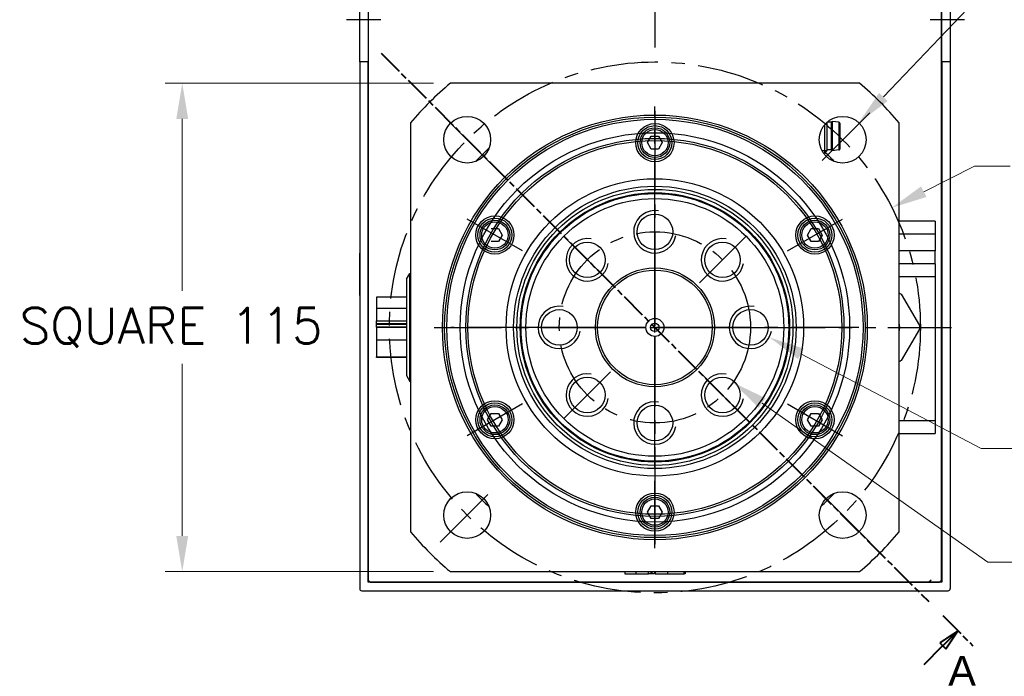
# Model space of a CAD drawing. Extents: x 47048 to 48733, y 10397 to 11585.
# Tile 9 of 25: x 48339 to 48571, y 10742 to 10897. Entities that reach past the tile are written whole.
import ezdxf

# ---------------------------------------------------------------- set-up
doc = ezdxf.new("R2010")
doc.units = 0
doc.header["$LTSCALE"] = 25.4
doc.linetypes.add('CENTER', pattern=[2, 1.25, -0.25, 0.25, -0.25])
doc.linetypes.add('CHAIN', pattern=[0.3543, 0.2362, -0.0295, 0.0591, -0.0295])
doc.layers.get('0').update_dxf_attribs({"linetype": 'CONTINUOUS'})
doc.layers.get('Defpoints').update_dxf_attribs({"linetype": 'CONTINUOUS'})
doc.layers.add('ATA-CENTER', color=133, linetype='CENTER')
doc.layers.add('ATA-HATCH', color=252, linetype='CONTINUOUS')
doc.layers.add('ATA-DIM', color=252, linetype='CONTINUOUS', lineweight=25)
doc.layers.add('ATA-SECTION', color=3, linetype='CHAIN', lineweight=40)
doc.styles.get("Standard").update_dxf_attribs({"font": 'simplex.shx'})
doc.styles.add('주 문자 (ISO)', font='arial.ttf')
doc.dimstyles.new('ata_A1', dxfattribs={"dimtxt": 4.2, "dimasz": 4.2, "dimexe": 2, "dimexo": 2, "dimgap": 2, "dimtad": 0, "dimtih": 1, "dimtoh": 1, "dimdec": 6, "dimdsep": 46, "dimtxsty": 'Standard', "dimcen": 0, "dimclrd": 252, "dimclre": 252, "dimclrt": 4, "dimadec": 6, "dimazin": 2, "dimtfac": 1, "dimtdec": 6, "dimtofl": 0, "dimtmove": 0, "dimatfit": 3, "dimfxl": 0, "dimtolj": 1, "dimtzin": 0, "dimlwd": 0, "dimlwe": 0, "dimarcsym": 0})

# ---------------------------------------------------------------- blocks, each defined once
blk = doc.blocks.new('*D19565')
at = {"layer": 'ATA-DIM', "color": 252, "lineweight": 0}
for p, q in [((48565.43, 10796), (48522.97, 10818.28)), ((48573.83, 10796), (48565.43, 10796))]:
    blk.add_line(p, q, dxfattribs=at)
at = {"layer": 'ATA-DIM', "color": 252}
blk.add_solid([(48523.62, 10819.52), (48522.32, 10817.04), (48515.53, 10822.18)], dxfattribs=at)
at = {"layer": 'Defpoints', "color": 0}
for p in [(48506.68, 10826.83), (48515.53, 10822.18)]:
    blk.add_point(p, dxfattribs=at)
at = {"layer": 'ATA-DIM', "color": 4, "ltscale": 0.2, "insert": (48630.63, 10796), "char_height": 8.4, "attachment_point": 5}
blk.add_mtext('8-M10x1.5 DP25', dxfattribs=at)
blk = doc.blocks.new('*D19564')
at = {"layer": 'ATA-DIM', "color": 252, "lineweight": 0}
for p, q in [((48563.82, 10901.23), (48542.39, 10878.76)), ((48572.24, 10901.23), (48563.82, 10901.23))]:
    blk.add_line(p, q, dxfattribs=at)
at = {"layer": 'ATA-DIM', "color": 252}
blk.add_solid([(48541.38, 10879.72), (48543.4, 10877.79), (48536.59, 10872.68)], dxfattribs=at)
at = {"layer": 'Defpoints', "color": 0}
for p in [(48536.59, 10872.68), (48529, 10864.72)]:
    blk.add_point(p, dxfattribs=at)
at = {"layer": 'ATA-DIM', "color": 4, "ltscale": 0.2, "insert": (48614.42, 10901.23), "char_height": 8.4, "attachment_point": 5}
blk.add_mtext('4-%%c11 THRU', dxfattribs=at)
blk = doc.blocks.new('*D19560')
at = {"layer": 'ATA-DIM', "color": 252, "lineweight": 0}
for p, q in [((48436.45, 10882), (48373.34, 10882)), ((48377.34, 10873.6), (48377.34, 10833.08)), ((48377.34, 10775.4), (48377.34, 10815.93)), ((48436.45, 10767), (48373.34, 10767))]:
    blk.add_line(p, q, dxfattribs=at)
at = {"layer": 'ATA-DIM', "color": 252}
for points in [[(48378.74, 10873.6), (48375.94, 10873.6), (48377.34, 10882)], [(48375.94, 10775.4), (48378.74, 10775.4), (48377.34, 10767)]]:
    blk.add_solid(points, dxfattribs=at)
at = {"layer": 'Defpoints', "color": 0}
for p in [(48440.45, 10882), (48377.34, 10767), (48440.45, 10767)]:
    blk.add_point(p, dxfattribs=at)
at = {"layer": 'ATA-DIM', "color": 4, "ltscale": 0.2, "insert": (48339.08, 10829.08), "char_height": 8.4, "attachment_point": 1}
blk.add_mtext('\\A1;SQUARE 115', dxfattribs=at)
blk = doc.blocks.new('*D19562')
at = {"layer": 'ATA-DIM', "color": 252, "lineweight": 0}
for p, q in [((48566.94, 10769.25), (48513.86, 10806.69)), ((48575.34, 10769.25), (48566.94, 10769.25))]:
    blk.add_line(p, q, dxfattribs=at)
at = {"layer": 'ATA-DIM', "color": 252}
blk.add_solid([(48514.66, 10807.84), (48513.05, 10805.55), (48506.99, 10811.53)], dxfattribs=at)
at = {"layer": 'Defpoints', "color": 0}
for p in [(48470.22, 10837.47), (48506.99, 10811.53)]:
    blk.add_point(p, dxfattribs=at)
at = {"layer": 'ATA-DIM', "color": 4, "ltscale": 0.2, "insert": (48579.34, 10773.45), "char_height": 8.4, "attachment_point": 1}
blk.add_mtext('\\A1;PCD %%c45', dxfattribs=at)
blk = doc.blocks.new('*D19561')
at = {"layer": 'ATA-DIM', "color": 252, "lineweight": 0}
for p, q in [((48563.8, 10862.47), (48551.89, 10856.46)), ((48572.2, 10862.47), (48563.8, 10862.47))]:
    blk.add_line(p, q, dxfattribs=at)
at = {"layer": 'ATA-DIM', "color": 252}
blk.add_solid([(48551.26, 10857.71), (48552.52, 10855.21), (48544.39, 10852.68)], dxfattribs=at)
at = {"layer": 'Defpoints', "color": 0}
for p in [(48544.39, 10852.68), (48432.81, 10796.33)]:
    blk.add_point(p, dxfattribs=at)
at = {"layer": 'ATA-DIM', "color": 4, "ltscale": 0.2, "insert": (48576.2, 10866.67), "char_height": 8.4, "attachment_point": 1}
blk.add_mtext('\\A1;PCD %%c125', dxfattribs=at)
blk = doc.blocks.new('DFH EH')
for p, q in [((33798.3, 3136.09), (33660.3, 3136.09)), ((33659.8, 3135.59), (33659.8, 3011.59)), ((33661.8, 3011.59), (33661.8, 3134.09)), ((33661.8, 3134.09), (33796.8, 3134.09)), ((33796.8, 3134.09), (33796.8, 3011.59)), ((33798.8, 3135.59), (33798.8, 3011.59)), ((33659.8, 3130.59), (33659.8, 3011.59)), ((33659.8, 2991.59), (33659.8, 3011.59)), ((33659.8, 3011.59), (33661.8, 3011.59)), ((33659.8, 2991.59), (33659.8, 3011.59)), ((33661.8, 3011.59), (33661.8, 2991.59)), ((33796.8, 3011.59), (33798.8, 3011.59)), ((33796.8, 2991.59), (33796.8, 3011.59)), ((33798.8, 3011.59), (33798.8, 2991.59)), ((33659.8, 2991.59), (33659.8, 2946.59)), ((33661.8, 2991.59), (33659.8, 2991.59)), ((33659.8, 2991.59), (33659.8, 2867.59)), ((33661.8, 2869.09), (33661.8, 2991.59)), ((33798.8, 2991.59), (33796.8, 2991.59)), ((33796.8, 2991.59), (33796.8, 2869.09)), ((33798.8, 2991.59), (33798.8, 2867.59)), ((33659.8, 2936.59), (33659.8, 2946.59)), ((33659.8, 2936.59), (33659.8, 2872.59)), ((33660.3, 2867.09), (33798.3, 2867.09)), ((33796.8, 2869.09), (33661.8, 2869.09))]:
    blk.add_line(p, q)
for centre, start, end in [((33660.3, 3135.59), 90, 180), ((33798.3, 3135.59), 0, 90), ((33660.3, 2867.59), 180, 270), ((33798.3, 2867.59), 270, 0)]:
    blk.add_arc(centre, 0.5, start, end)
at = {"layer": 'ATA-CENTER', "ltscale": 0.5}
for p, q in [((33656.68, 3001.59), (33664.81, 3001.59)), ((33794.06, 3001.59), (33802.19, 3001.59))]:
    blk.add_line(p, q, dxfattribs=at)

msp = doc.modelspace()

# ---------------------------------------------------------------- linework, layer by layer
for p, q in [((48421.1044126, 11029.003029), (48421.1044126, 10765.003029)), ((48556.1044126, 10765.003029), (48556.1044126, 11029.003029)), ((48536.7578133, 10882.003029), (48440.4510119, 10882.003029)), ((48431.1044126, 10872.6564297), (48431.1044126, 10776.3496282)), ((48529.1044126, 10872.7718905), (48529.1044126, 10866.166529)), ((48530.1044126, 10872.803029), (48529.1390521, 10872.803029)), ((48530.1044126, 10872.803029), (48530.3544126, 10873.003029)), ((48530.1044126, 10872.803029), (48530.1044126, 10866.303029)), ((48531.9271288, 10872.8232347), (48530.3544126, 10873.003029)), ((48530.3544126, 10873.003029), (48530.3544126, 10866.103029)), ((48531.9271288, 10872.8232347), (48531.9271288, 10866.2828232)), ((48532.1044126, 10872.624529), (48532.1044126, 10866.481529)), ((48546.1044126, 10776.3496282), (48546.1044126, 10872.6564297)), ((48528.4909126, 10872.116844), (48528.4909126, 10865.553029)), ((48486.8723618, 10868.003029), (48487.7383872, 10869.503029)), ((48487.7383872, 10866.503029), (48486.8723618, 10868.003029)), ((48487.7383872, 10869.503029), (48489.470438, 10869.503029)), ((48489.470438, 10869.503029), (48490.3364634, 10868.003029)), ((48490.3364634, 10868.003029), (48489.470438, 10866.503029)), ((48489.470438, 10866.503029), (48487.7383872, 10866.503029)), ((48527.9229233, 10866.152029), (48529.0899126, 10866.152029)), ((48528.4909126, 10865.553029), (48528.2859186, 10865.553029)), ((48529.1044126, 10866.166529), (48528.4909126, 10865.553029)), ((48530.1044126, 10866.303029), (48529.1044126, 10866.303029)), ((48530.1044126, 10866.303029), (48530.3544126, 10866.103029)), ((48531.9271288, 10866.2828232), (48530.3544126, 10866.103029)), ((48554.6044126, 10849.503029), (48546.1044126, 10849.503029)), ((48554.6044126, 10849.503029), (48554.6044126, 10846.503029)), ((48450.0662821, 10847.753029), (48451.7983329, 10847.753029)), ((48451.7983329, 10847.753029), (48452.6643583, 10846.253029)), ((48524.5444668, 10846.253029), (48525.4104922, 10847.753029)), ((48525.4104922, 10847.753029), (48527.142543, 10847.753029)), ((48527.142543, 10847.753029), (48528.0085684, 10846.253029)), ((48451.7983329, 10844.753029), (48450.0662821, 10844.753029)), ((48452.6643583, 10846.253029), (48451.7983329, 10844.753029)), ((48525.4104922, 10844.753029), (48524.5444668, 10846.253029)), ((48527.142543, 10844.753029), (48525.4104922, 10844.753029)), ((48528.0085684, 10846.253029), (48527.142543, 10844.753029)), ((48546.1044126, 10846.503029), (48554.6044126, 10846.503029)), ((48554.6044126, 10846.503029), (48554.6044126, 10842.503029)), ((48554.6044126, 10842.503029), (48546.1044126, 10842.503029)), ((48554.6044126, 10839.503029), (48554.6044126, 10842.503029)), ((48554.6044126, 10839.503029), (48546.1044126, 10839.503029)), ((48554.6044126, 10839.503029), (48554.6044126, 10836.503029)), ((48430.1044126, 10835.828218), (48430.8981601, 10837.203029)), ((48430.1044126, 10835.828218), (48430.1044126, 10813.1778399)), ((48430.8981601, 10837.203029), (48431.1044126, 10837.203029)), ((48430.8981601, 10811.803029), (48430.8981601, 10837.203029)), ((48546.1044126, 10836.503029), (48554.6044126, 10836.503029)), ((48554.6044126, 10836.503029), (48554.6044126, 10802.503029)), ((48423.1044126, 10831.5919861), (48423.1044126, 10828.9691154)), ((48430.1044126, 10831.5919861), (48423.1044126, 10831.5919861)), ((48546.6044126, 10832.2972576), (48550.8544125, 10824.9360417)), ((48423.1044126, 10828.9691154), (48423.1044126, 10826.035409)), ((48430.1044126, 10828.9691154), (48423.1044126, 10828.9691154)), ((48423.1044126, 10825.3886372), (48423.1044126, 10826.035409)), ((48423.1044126, 10826.035409), (48430.1044126, 10826.035409)), ((48423.1044126, 10825.2070872), (48423.1044126, 10825.3886372)), ((48423.1044126, 10825.3886372), (48430.1044126, 10825.3886372)), ((48423.1044126, 10824.5603154), (48423.1044126, 10825.2070872)), ((48430.1044126, 10825.2070872), (48423.1044126, 10825.2070872)), ((48430.1044126, 10824.5603154), (48423.1044126, 10824.5603154)), ((48423.1044126, 10824.4457425), (48423.1044126, 10821.512036)), ((48430.1044126, 10824.4457425), (48423.1044126, 10824.4457425)), ((48429.1044126, 10824.5603154), (48429.1044126, 10824.4457425)), ((48550.8544125, 10824.0700162), (48546.6044126, 10816.7088003)), ((48423.1044126, 10821.512036), (48423.1044126, 10817.5956217)), ((48430.1044126, 10821.512036), (48423.1044126, 10821.512036)), ((48423.1044126, 10817.4140718), (48423.1044126, 10817.5956217)), ((48423.1044126, 10817.5956217), (48430.1044126, 10817.5956217)), ((48430.1044126, 10817.4140718), (48423.1044126, 10817.4140718)), ((48430.1044126, 10813.1778399), (48430.8981601, 10811.803029)), ((48430.8981601, 10811.803029), (48431.1044126, 10811.803029)), ((48449.2002567, 10802.753029), (48450.0662821, 10804.253029)), ((48450.0662821, 10804.253029), (48451.7983329, 10804.253029)), ((48451.7983329, 10804.253029), (48452.6643583, 10802.753029)), ((48524.5444668, 10802.753029), (48525.4104922, 10804.253029)), ((48525.4104922, 10804.253029), (48527.142543, 10804.253029)), ((48527.142543, 10804.253029), (48528.0085684, 10802.753029)), ((48450.0662821, 10801.253029), (48449.2002567, 10802.753029)), ((48451.7983329, 10801.253029), (48450.0662821, 10801.253029)), ((48452.6643583, 10802.753029), (48451.7983329, 10801.253029)), ((48525.4104922, 10801.253029), (48524.5444668, 10802.753029)), ((48527.142543, 10801.253029), (48525.4104922, 10801.253029)), ((48528.0085684, 10802.753029), (48527.142543, 10801.253029)), ((48554.6044126, 10802.503029), (48546.1044126, 10802.503029)), ((48554.6044126, 10802.503029), (48554.6044126, 10799.503029)), ((48546.1044126, 10799.503029), (48554.6044126, 10799.503029)), ((48486.8723618, 10781.003029), (48487.7383872, 10782.503029)), ((48487.7383872, 10782.503029), (48489.470438, 10782.503029)), ((48489.470438, 10782.503029), (48490.3364634, 10781.003029)), ((48487.7383872, 10779.503029), (48486.8723618, 10781.003029)), ((48490.3364634, 10781.003029), (48489.470438, 10779.503029)), ((48489.470438, 10779.503029), (48487.7383872, 10779.503029)), ((48440.4510119, 10767.003029), (48536.7578133, 10767.003029)), ((48481.5154554, 10767.003029), (48481.5154554, 10766.503029)), ((48481.5154554, 10766.503029), (48484.1383261, 10766.503029)), ((48484.1383261, 10767.003029), (48484.1383261, 10766.503029)), ((48484.1383261, 10766.503029), (48487.0720325, 10766.503029)), ((48487.0720325, 10766.503029), (48487.0720325, 10767.003029)), ((48487.7188043, 10766.503029), (48487.0720325, 10766.503029)), ((48487.7188043, 10766.503029), (48487.7188043, 10767.003029)), ((48487.9003543, 10766.503029), (48487.7188043, 10766.503029)), ((48487.9003543, 10767.003029), (48487.9003543, 10766.503029)), ((48488.5471261, 10766.503029), (48487.9003543, 10766.503029)), ((48488.5471261, 10767.003029), (48488.5471261, 10766.503029)), ((48488.661699, 10767.003029), (48488.661699, 10766.503029)), ((48488.661699, 10766.503029), (48491.5954055, 10766.503029)), ((48491.5954055, 10767.003029), (48491.5954055, 10766.503029)), ((48491.5954055, 10766.503029), (48495.5118198, 10766.503029)), ((48495.5118198, 10766.503029), (48495.5118198, 10767.003029)), ((48495.6933697, 10766.503029), (48495.5118198, 10766.503029)), ((48495.6933697, 10767.003029), (48495.6933697, 10766.503029)), ((48421.6044126, 10764.503029), (48421.1044126, 10765.003029)), ((48421.6044126, 10764.503029), (48555.6044126, 10764.503029)), ((48553.6044126, 10765.003029), (48553.1044126, 10764.503029)), ((48556.1044126, 10765.003029), (48555.6044126, 10764.503029))]:
    msp.add_line(p, q)
for centre, radius in [((48488.6044126, 10824.503029), 50), ((48444.4102387, 10868.6972028), 5.5), ((48488.6044126, 10824.503029), 49.5), ((48488.6044126, 10824.503029), 49), ((48488.6044126, 10868.003029), 4.5), ((48532.7985864, 10868.6972028), 5.5), ((48488.6044126, 10868.003029), 4), ((48488.6044126, 10868.003029), 3.5), ((48488.6044126, 10868.003029), 3.1), ((48488.6044126, 10824.503029), 44.5), ((48488.6044126, 10824.503029), 44.5), ((48488.6044126, 10824.503029), 44), ((48488.6044126, 10824.503029), 44), ((48488.6044126, 10824.503029), 35), ((48488.6044126, 10824.503029), 35), ((48488.6044126, 10824.503029), 33.25), ((48488.6044126, 10824.503029), 32.500379), ((48488.6044126, 10824.503029), 31.7), ((48488.6044126, 10824.503029), 31.5), ((48488.6044126, 10824.503029), 30.3452995), ((48450.9323075, 10846.253029), 4.5), ((48450.9323075, 10846.253029), 4), ((48450.9323075, 10846.253029), 3.5), ((48450.9323075, 10846.253029), 3.1), ((48488.6044126, 10847.003029), 4.188), ((48526.2765176, 10846.253029), 4.5), ((48526.2765176, 10846.253029), 4), ((48526.2765176, 10846.253029), 3.5), ((48526.2765176, 10846.253029), 3.1), ((48472.69451, 10840.4129315), 4.188), ((48504.5143151, 10840.4129315), 4.188), ((48488.6044126, 10824.503029), 14), ((48488.6044126, 10824.503029), 13.5), ((48466.1044126, 10824.503029), 4.188), ((48511.1044126, 10824.503029), 4.188), ((48488.6044126, 10824.503029), 2.125), ((48488.6044126, 10824.503029), 1), ((48472.69451, 10808.5931264), 4.188), ((48504.5143151, 10808.5931264), 4.188), ((48450.9323075, 10802.753029), 4.5), ((48450.9323075, 10802.753029), 4), ((48450.9323075, 10802.753029), 3.5), ((48450.9323075, 10802.753029), 3.1), ((48488.6044126, 10802.003029), 4.188), ((48526.2765176, 10802.753029), 4.5), ((48526.2765176, 10802.753029), 4), ((48526.2765176, 10802.753029), 3.5), ((48526.2765176, 10802.753029), 3.1), ((48444.4102387, 10780.3088551), 5.5), ((48488.6044126, 10781.003029), 4.5), ((48488.6044126, 10781.003029), 4), ((48488.6044126, 10781.003029), 3.5), ((48532.7985864, 10780.3088551), 5.5), ((48488.6044126, 10781.003029), 3.1)]:
    msp.add_circle(centre, radius)
for centre, radius, start, end in [((48488.6044126, 10824.503029), 75, 129.94450519, 140.05549481), ((48488.6044126, 10824.503029), 75, 39.94450519, 50.05549481), ((48531.9044126, 10872.624529), 0.2, 0, 83.478211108), ((48488.6044126, 10824.503029), 57.5, 132.809946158, 137.190053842), ((48488.6044126, 10824.503029), 57.5, 42.809946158, 45.819824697), ((48531.9044126, 10866.481529), 0.2, 276.521788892, 0), ((48488.6044126, 10847.003029), 5, 80, 350), ((48472.69451, 10840.4129315), 5, 80, 350), ((48504.5143151, 10840.4129315), 5, 80, 350), ((48466.1044126, 10824.503029), 5, 80, 350), ((48511.1044126, 10824.503029), 5, 80, 350), ((48541.6044126, 10824.503029), 4.625, 346.648815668, 13.351184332), ((48472.69451, 10808.5931264), 5, 80, 350), ((48504.5143151, 10808.5931264), 5, 80, 350), ((48488.6044126, 10802.003029), 5, 80, 350), ((48488.6044126, 10824.503029), 57.5, 222.809946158, 227.190053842), ((48488.6044126, 10824.503029), 57.5, 312.809946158, 317.190053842), ((48488.6044126, 10824.503029), 75, 219.94450519, 230.05549481), ((48488.6044126, 10824.503029), 75, 309.94450519, 320.05549481)]:
    msp.add_arc(centre, radius, start, end)
for points, knots in [([(48546.1044144, 10832.5859317), (48546.1468452, 10832.5614342), (48546.1886175, 10832.5373169), (48546.3487121, 10832.4448863), (48546.4763693, 10832.3711834), (48546.6044126, 10832.2972576)], [0.541100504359, 0.541100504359, 0.541100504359, 0.541100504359, 0.55523231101, 0.55523231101, 0.596558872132, 0.596558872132, 0.596558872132, 0.596558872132]), ([(48550.8544126, 10824.9360417), (48550.8544126, 10824.78819), (48550.8544126, 10824.6407842), (48550.8544126, 10824.3652737), (48550.8544126, 10824.2178679), (48550.8544126, 10824.0700162)], [0.513905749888, 0.513905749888, 0.513905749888, 0.513905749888, 0.55523231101, 0.55523231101, 0.596558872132, 0.596558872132, 0.596558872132, 0.596558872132]), ([(48546.6044126, 10816.7088003), (48546.4763693, 10816.6348745), (48546.3487121, 10816.5611716), (48546.1886175, 10816.468741), (48546.1468452, 10816.4446237), (48546.1044144, 10816.4201262)], [0.513905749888, 0.513905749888, 0.513905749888, 0.513905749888, 0.55523231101, 0.55523231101, 0.569364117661, 0.569364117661, 0.569364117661, 0.569364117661])]:
    msp.add_open_spline(points, degree=3, knots=knots)
at = {"layer": 'ATA-CENTER', "ltscale": 0.5}
for p, q in [((48488.6044126, 11033.3115324), (48488.6044126, 10887.6945255)), ((48450.7741998, 10862.3332417), (48438.0462777, 10875.0611638)), ((48488.6044126, 10772.528029), (48488.6044126, 10876.478029)), ((48488.6044126, 10875.503029), (48488.6044126, 10860.503029)), ((48539.1625474, 10875.0611638), (48526.4346254, 10862.3332417)), ((48488.6044126, 10872.503029), (48488.6044126, 10776.503029)), ((48488.6044126, 10872.503029), (48488.6044126, 10776.503029)), ((48488.6044126, 10839.315029), (48488.6044126, 10854.691029)), ((48457.427498, 10842.503029), (48444.437117, 10850.003029)), ((48519.7813271, 10842.503029), (48532.7717082, 10850.003029)), ((48478.1307469, 10834.9766946), (48467.2582731, 10845.8491685)), ((48499.0780782, 10834.9766946), (48509.9505521, 10845.8491685)), ((48488.6044126, 10806.390529), (48488.6044126, 10842.615529)), ((48488.6044126, 10841.503029), (48488.6044126, 10807.503029)), ((48436.6294126, 10824.503029), (48540.5794126, 10824.503029)), ((48536.6044126, 10824.503029), (48440.6044126, 10824.503029)), ((48536.6044126, 10824.503029), (48440.6044126, 10824.503029)), ((48473.7924126, 10824.503029), (48458.4164126, 10824.503029)), ((48470.4919126, 10824.503029), (48506.7169126, 10824.503029)), ((48505.6044126, 10824.503029), (48471.6044126, 10824.503029)), ((48503.4164126, 10824.503029), (48518.7924126, 10824.503029)), ((48543.3956971, 10824.503029), (48558.3956971, 10824.503029)), ((48478.1307469, 10814.0293633), (48467.2582731, 10803.1568894)), ((48499.0780782, 10814.0293633), (48509.9505521, 10803.1568894)), ((48488.6044126, 10794.315029), (48488.6044126, 10809.691029)), ((48457.427498, 10806.503029), (48444.437117, 10799.003029)), ((48519.7813271, 10806.503029), (48532.7717082, 10799.003029)), ((48488.6044126, 10788.503029), (48488.6044126, 10773.503029)), ((48438.0462777, 10773.9448941), (48450.7741998, 10786.6728162)), ((48539.1625474, 10773.9448941), (48526.4346254, 10786.6728162))]:
    msp.add_line(p, q, dxfattribs=at)
for radius in [62.5, 22.5]:
    msp.add_circle((48488.6044126, 10824.503029), radius, dxfattribs=at)
at = {"layer": 'ATA-HATCH', "ltscale": 0.2}
msp.add_circle((48488.6044126, 10824.503029), 45.835, dxfattribs=at)
at = {"layer": 'ATA-SECTION'}
for p, q in [((48424.1455448, 10889.0584728), (48553.0632803, 10759.9475851)), ((48556.3584498, 10756.6474786), (48563.4744978, 10749.5207689)), ((48559.9164738, 10753.0841238), (48555.671717, 10750.2588734)), ((48556.3782943, 10749.5512375), (48559.9164738, 10753.0841238)), ((48557.0848715, 10748.8436016), (48559.9164738, 10753.0841238)), ((48555.671717, 10750.2588734), (48557.0848715, 10748.8436016)), ((48551.9935731, 10745.1730759), (48556.3782943, 10749.5512375))]:
    msp.add_line(p, q, dxfattribs=at)
at = {"layer": 'ATA-SECTION', "flags": 128}
msp.add_lwpolyline([(48557.0848674, 10748.8436004), (48559.9164695, 10753.0841323), (48555.6717128, 10750.2588721), (48557.0848674, 10748.8436004)], dxfattribs=at)
at = {"layer": 'ATA-SECTION'}
msp.add_solid([(48557.0848674, 10748.8436004), (48559.9164695, 10753.0841323), (48555.6717128, 10750.2588721), (48557.0848674, 10748.8436004)], dxfattribs=at)

# ---------------------------------------------------------------- block references
at = {"ltscale": 0.2}
msp.add_blockref('DFH EH', (14759.3090593, 7895.4080314), dxfattribs=at)

# ---------------------------------------------------------------- texts
at = {"layer": 'ATA-SECTION', "insert": (48557.6471003, 10740.1664204), "char_height": 6.9999999, "attachment_point": 7, "style": '주 문자 (ISO)'}
msp.add_mtext('A', dxfattribs=at)

# ---------------------------------------------------------------- dimensions: what is measured, and where the dimension line sits
at = {"layer": 'ATA-DIM'}
for p1, p2, text, override, picture, middle in [((48529.0035319, 10864.7163032), (48536.5936408, 10872.6781024), '4-<> THRU', {"dimscale": 2, "dimtp": 0.1, "dimtm": 0.1, "dimtfac": 0.71, "dimtdec": 3, "dimtolj": 0, "dimtzin": 8}, '*D19564', (48614.4153138, 10901.2328304)), ((48432.8140195, 10796.3306659), (48544.3948056, 10852.675392), 'PCD <>', {"dimscale": 2, "dimdec": 3, "dimtol": 0, "dimlim": 0, "dimtp": 0, "dimtm": 0, "dimtfac": 0.857143, "dimtdec": 2, "dimtolj": 1, "dimtzin": 0}, '*D19561', (48606.3957543, 10862.4722502)), ((48470.2177887, 10837.4715316), (48506.9910364, 10811.5345263), 'PCD <>', {"dimscale": 2, "dimdec": 3, "dimtol": 0, "dimlim": 0, "dimtp": 0, "dimtm": 0, "dimtfac": 0.857143, "dimtdec": 2, "dimtolj": 1, "dimtzin": 0}, '*D19562', (48606.3441054, 10769.2524994)), ((48506.6767384, 10826.8258939), (48515.5320867, 10822.1801641), '8-M10x1.5 DP25', {"dimscale": 2, "dimtp": 0.1, "dimtm": 0.1, "dimtfac": 0.71, "dimtdec": 3, "dimtolj": 0, "dimtzin": 8}, '*D19565', (48630.6282784, 10796.0034158))]:
    dim = msp.add_diameter_dim_2p(p1=p1, p2=p2, text=text, dimstyle='ata_A1', override=override, dxfattribs=at)
    dim.commit()
    dim.dimension.update_dxf_attribs({"geometry": picture, "text_midpoint": middle, "dimtype": 163})
dim = msp.add_linear_dim(base=(48377.3406981, 10767.003029), p1=(48440.4510119, 10882.003029), p2=(48440.4510119, 10767.003029), angle=90, text='SQUARE <>', dimstyle='ata_A1', override={"dimscale": 2, "dimdec": 3, "dimtfac": 0.857143, "dimtdec": 2}, dxfattribs=at)
dim.commit()
dim.dimension.update_dxf_attribs({"geometry": '*D19560', "text_midpoint": (48377.3406981, 10824.503029), "dimtype": 160})

doc.saveas('drawing.dxf')
